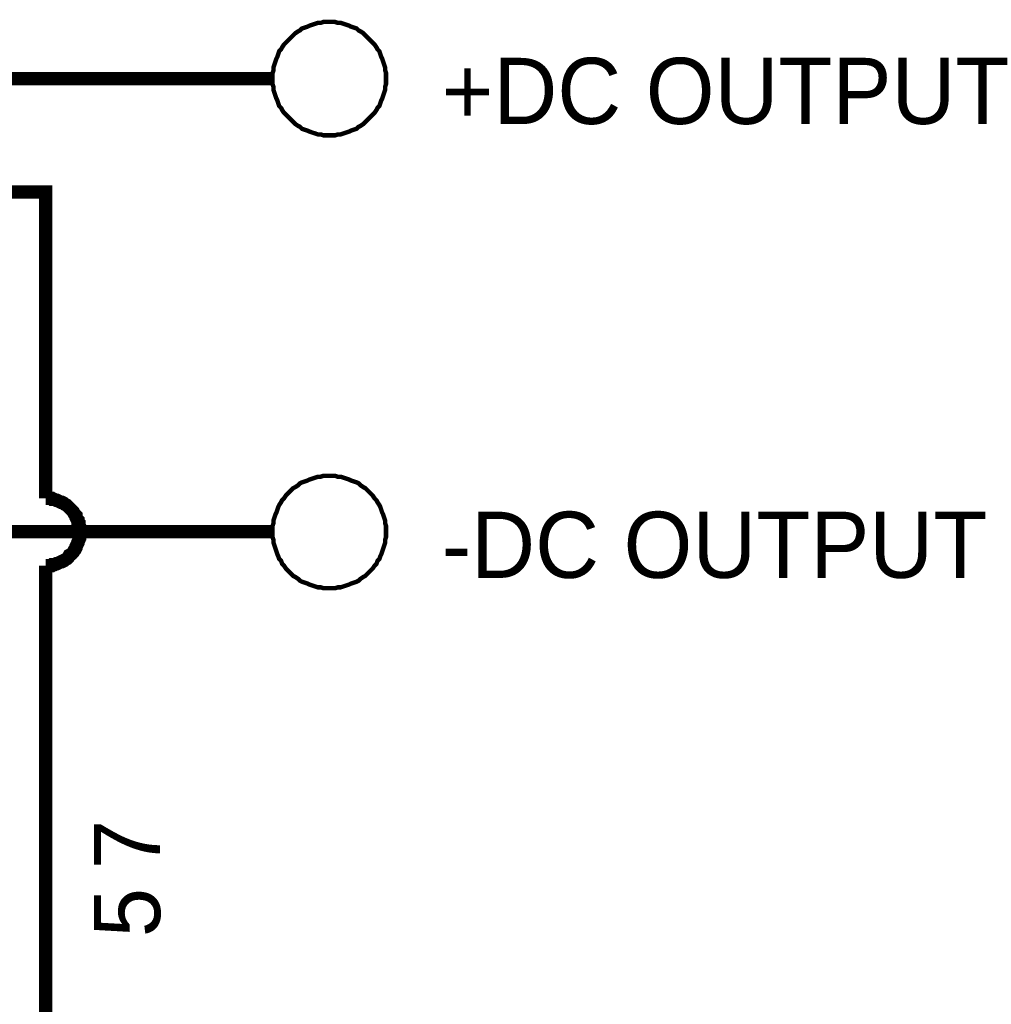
# Model space of a CAD drawing. Extents: x 0 to 22, y 0 to 17.
# Tile 54 of 56: x 17.976 to 18.835, y 12.083 to 12.952. Entities that reach past the tile are written whole.
import ezdxf

# ---------------------------------------------------------------- set-up
doc = ezdxf.new("R2010")
doc.units = 0
doc.layers.add('SHEET', color=255, linetype='CONTINUOUS')

msp = doc.modelspace()

# ---------------------------------------------------------------- linework, layer by layer
at = {"layer": 'SHEET'}
for points, const_width in [([(18.19979, 12.89983), (18.19979, 12.90234), (18.19979, 12.90484), (18.20062, 12.90735), (18.20062, 12.90985), (18.20146, 12.91235), (18.20229, 12.91486), (18.20313, 12.91736), (18.20396, 12.91903), (18.2048, 12.92154), (18.20563, 12.92404), (18.2073, 12.92571), (18.20813, 12.92738), (18.2098, 12.92988), (18.21147, 12.93155), (18.21314, 12.93322), (18.21481, 12.93489), (18.21648, 12.93656), (18.21815, 12.93823), (18.21982, 12.9399), (18.22232, 12.94157), (18.22399, 12.9424), (18.22566, 12.94407), (18.22817, 12.94491), (18.23067, 12.94574), (18.23234, 12.94658), (18.23484, 12.94741), (18.23735, 12.94825), (18.23985, 12.94908), (18.24236, 12.94908), (18.24486, 12.94992), (18.24736, 12.94992), (18.24987, 12.94992)], 0.0039), ([(18.19979, 12.89983), (18.19979, 12.90234), (18.19979, 12.90484), (18.20062, 12.90735), (18.20062, 12.90985), (18.20146, 12.91235), (18.20229, 12.91486), (18.20313, 12.91736), (18.20396, 12.91903), (18.2048, 12.92154), (18.20563, 12.92404), (18.2073, 12.92571), (18.20813, 12.92738), (18.2098, 12.92988), (18.21147, 12.93155), (18.21314, 12.93322), (18.21481, 12.93489), (18.21648, 12.93656), (18.21815, 12.93823), (18.21982, 12.9399), (18.22232, 12.94157), (18.22399, 12.9424), (18.22566, 12.94407), (18.22817, 12.94491), (18.23067, 12.94574), (18.23234, 12.94658), (18.23484, 12.94741), (18.23735, 12.94825), (18.23985, 12.94908), (18.24236, 12.94908), (18.24486, 12.94992), (18.24736, 12.94992), (18.24987, 12.94992)], 0.0039), ([(18.24987, 12.94992), (18.24987, 12.94992)], 0.0039), ([(18.24987, 12.94992), (18.25237, 12.94992), (18.25488, 12.94992), (18.25738, 12.94908), (18.25988, 12.94908), (18.26239, 12.94825), (18.26489, 12.94741), (18.2674, 12.94658), (18.26906, 12.94574), (18.27157, 12.94491), (18.27407, 12.94407), (18.27574, 12.9424), (18.27741, 12.94157), (18.27992, 12.9399), (18.28158, 12.93823), (18.28325, 12.93656), (18.28492, 12.93489), (18.28659, 12.93322), (18.28826, 12.93155), (18.28993, 12.92988), (18.2916, 12.92738), (18.29243, 12.92571), (18.2941, 12.92404), (18.29494, 12.92154), (18.29577, 12.91903), (18.29661, 12.91736), (18.29744, 12.91486), (18.29828, 12.91235), (18.29911, 12.90985), (18.29911, 12.90735), (18.29995, 12.90484), (18.29995, 12.90234), (18.29995, 12.89983)], 0.0039), ([(18.24987, 12.94992), (18.24987, 12.94992)], 0.0039), ([(18.24987, 12.94992), (18.25237, 12.94992), (18.25488, 12.94992), (18.25738, 12.94908), (18.25988, 12.94908), (18.26239, 12.94825), (18.26489, 12.94741), (18.2674, 12.94658), (18.26906, 12.94574), (18.27157, 12.94491), (18.27407, 12.94407), (18.27574, 12.9424), (18.27741, 12.94157), (18.27992, 12.9399), (18.28158, 12.93823), (18.28325, 12.93656), (18.28492, 12.93489), (18.28659, 12.93322), (18.28826, 12.93155), (18.28993, 12.92988), (18.2916, 12.92738), (18.29243, 12.92571), (18.2941, 12.92404), (18.29494, 12.92154), (18.29577, 12.91903), (18.29661, 12.91736), (18.29744, 12.91486), (18.29828, 12.91235), (18.29911, 12.90985), (18.29911, 12.90735), (18.29995, 12.90484), (18.29995, 12.90234), (18.29995, 12.89983)], 0.0039), ([(18.14971, 12.89983), (17.64975, 12.89983)], 0.0118), ([(18.19979, 12.89983), (18.14971, 12.89983)], 0.0118), ([(18.24987, 12.84975), (18.24736, 12.84975), (18.24486, 12.84975), (18.24236, 12.85058), (18.23985, 12.85058), (18.23735, 12.85142), (18.23484, 12.85225), (18.23234, 12.85309), (18.23067, 12.85392), (18.22817, 12.85476), (18.22566, 12.85559), (18.22399, 12.85726), (18.22232, 12.8581), (18.21982, 12.85977), (18.21815, 12.86144), (18.21648, 12.86311), (18.21481, 12.86477), (18.21314, 12.86644), (18.21147, 12.86811), (18.2098, 12.86978), (18.20813, 12.87229), (18.2073, 12.87396), (18.20563, 12.87563), (18.2048, 12.87813), (18.20396, 12.88063), (18.20313, 12.8823), (18.20229, 12.88481), (18.20146, 12.88731), (18.20062, 12.88982), (18.20062, 12.89232), (18.19979, 12.89482), (18.19979, 12.89733), (18.19979, 12.89983)], 0.0039), ([(18.19979, 12.89983), (18.19979, 12.89983)], 0.0039), ([(18.24987, 12.84975), (18.24736, 12.84975), (18.24486, 12.84975), (18.24236, 12.85058), (18.23985, 12.85058), (18.23735, 12.85142), (18.23484, 12.85225), (18.23234, 12.85309), (18.23067, 12.85392), (18.22817, 12.85476), (18.22566, 12.85559), (18.22399, 12.85726), (18.22232, 12.8581), (18.21982, 12.85977), (18.21815, 12.86144), (18.21648, 12.86311), (18.21481, 12.86477), (18.21314, 12.86644), (18.21147, 12.86811), (18.2098, 12.86978), (18.20813, 12.87229), (18.2073, 12.87396), (18.20563, 12.87563), (18.2048, 12.87813), (18.20396, 12.88063), (18.20313, 12.8823), (18.20229, 12.88481), (18.20146, 12.88731), (18.20062, 12.88982), (18.20062, 12.89232), (18.19979, 12.89482), (18.19979, 12.89733), (18.19979, 12.89983)], 0.0039), ([(18.19979, 12.89983), (18.19979, 12.89983)], 0.0039), ([(18.29995, 12.89983), (18.29995, 12.89733), (18.29995, 12.89482), (18.29911, 12.89232), (18.29911, 12.88982), (18.29828, 12.88731), (18.29744, 12.88481), (18.29661, 12.8823), (18.29577, 12.88063), (18.29494, 12.87813), (18.2941, 12.87563), (18.29243, 12.87396), (18.2916, 12.87229), (18.28993, 12.86978), (18.28826, 12.86811), (18.28659, 12.86644), (18.28492, 12.86477), (18.28325, 12.86311), (18.28158, 12.86144), (18.27992, 12.85977), (18.27741, 12.8581), (18.27574, 12.85726), (18.27407, 12.85559), (18.27157, 12.85476), (18.26906, 12.85392), (18.2674, 12.85309), (18.26489, 12.85225), (18.26239, 12.85142), (18.25988, 12.85058), (18.25738, 12.85058), (18.25488, 12.84975), (18.25237, 12.84975), (18.24987, 12.84975)], 0.0039), ([(18.29995, 12.89983), (18.29995, 12.89733), (18.29995, 12.89482), (18.29911, 12.89232), (18.29911, 12.88982), (18.29828, 12.88731), (18.29744, 12.88481), (18.29661, 12.8823), (18.29577, 12.88063), (18.29494, 12.87813), (18.2941, 12.87563), (18.29243, 12.87396), (18.2916, 12.87229), (18.28993, 12.86978), (18.28826, 12.86811), (18.28659, 12.86644), (18.28492, 12.86477), (18.28325, 12.86311), (18.28158, 12.86144), (18.27992, 12.85977), (18.27741, 12.8581), (18.27574, 12.85726), (18.27407, 12.85559), (18.27157, 12.85476), (18.26906, 12.85392), (18.2674, 12.85309), (18.26489, 12.85225), (18.26239, 12.85142), (18.25988, 12.85058), (18.25738, 12.85058), (18.25488, 12.84975), (18.25237, 12.84975), (18.24987, 12.84975)], 0.0039), ([(18.29995, 12.89983), (18.29995, 12.89983), (18.29995, 12.89983), (18.29995, 12.89983), (18.29995, 12.89983), (18.29995, 12.89983), (18.29995, 12.89983), (18.29995, 12.89983), (18.29995, 12.89983), (18.29995, 12.89983), (18.29995, 12.89983), (18.29995, 12.89983), (18.29995, 12.89983), (18.29995, 12.89983), (18.29995, 12.89983), (18.29995, 12.89983), (18.29995, 12.89983), (18.29995, 12.89983), (18.29995, 12.89983), (18.29995, 12.89983), (18.29995, 12.89983), (18.29995, 12.89983), (18.29995, 12.89983), (18.29995, 12.89983), (18.29995, 12.89983), (18.29995, 12.89983), (18.29995, 12.89983), (18.29995, 12.89983), (18.29995, 12.89983), (18.29995, 12.89983), (18.29995, 12.89983), (18.29995, 12.89983), (18.29995, 12.89983)], 0.0039), ([(18.29995, 12.89983), (18.29995, 12.89983)], 0.0039), ([(18.29995, 12.89983), (18.29995, 12.89983), (18.29995, 12.89983), (18.29995, 12.89983), (18.29995, 12.89983), (18.29995, 12.89983), (18.29995, 12.89983), (18.29995, 12.89983), (18.29995, 12.89983), (18.29995, 12.89983), (18.29995, 12.89983), (18.29995, 12.89983), (18.29995, 12.89983), (18.29995, 12.89983), (18.29995, 12.89983), (18.29995, 12.89983), (18.29995, 12.89983), (18.29995, 12.89983), (18.29995, 12.89983), (18.29995, 12.89983), (18.29995, 12.89983), (18.29995, 12.89983), (18.29995, 12.89983), (18.29995, 12.89983), (18.29995, 12.89983), (18.29995, 12.89983), (18.29995, 12.89983), (18.29995, 12.89983), (18.29995, 12.89983), (18.29995, 12.89983), (18.29995, 12.89983), (18.29995, 12.89983), (18.29995, 12.89983)], 0.0039), ([(18.29995, 12.89983), (18.29995, 12.89983)], 0.0039), ([(17.99947, 12.52922), (17.99947, 12.79967), (17.79998, 12.79967)], 0.0118), ([(18.19979, 12.5), (18.19979, 12.5025), (18.19979, 12.50501), (18.20062, 12.50751), (18.20062, 12.51002), (18.20146, 12.51252), (18.20229, 12.51503), (18.20313, 12.51669), (18.20396, 12.5192), (18.2048, 12.5217), (18.20563, 12.52337), (18.2073, 12.52588), (18.20813, 12.52755), (18.2098, 12.52922), (18.21147, 12.53172), (18.21314, 12.53339), (18.21481, 12.53506), (18.21648, 12.53673), (18.21815, 12.5384), (18.21982, 12.53923), (18.22232, 12.5409), (18.22399, 12.54257), (18.22566, 12.54341), (18.22817, 12.54424), (18.23067, 12.54508), (18.23234, 12.54591), (18.23484, 12.54674), (18.23735, 12.54758), (18.23985, 12.54841), (18.24236, 12.54841), (18.24486, 12.54925), (18.24736, 12.54925), (18.24987, 12.54925)], 0.0039), ([(18.19979, 12.5), (18.19979, 12.5025), (18.19979, 12.50501), (18.20062, 12.50751), (18.20062, 12.51002), (18.20146, 12.51252), (18.20229, 12.51503), (18.20313, 12.51669), (18.20396, 12.5192), (18.2048, 12.5217), (18.20563, 12.52337), (18.2073, 12.52588), (18.20813, 12.52755), (18.2098, 12.52922), (18.21147, 12.53172), (18.21314, 12.53339), (18.21481, 12.53506), (18.21648, 12.53673), (18.21815, 12.5384), (18.21982, 12.53923), (18.22232, 12.5409), (18.22399, 12.54257), (18.22566, 12.54341), (18.22817, 12.54424), (18.23067, 12.54508), (18.23234, 12.54591), (18.23484, 12.54674), (18.23735, 12.54758), (18.23985, 12.54841), (18.24236, 12.54841), (18.24486, 12.54925), (18.24736, 12.54925), (18.24987, 12.54925)], 0.0039), ([(18.24987, 12.54925), (18.24987, 12.54925)], 0.0039), ([(18.24987, 12.54925), (18.25237, 12.54925), (18.25488, 12.54925), (18.25738, 12.54841), (18.25988, 12.54841), (18.26239, 12.54758), (18.26489, 12.54674), (18.2674, 12.54591), (18.26906, 12.54508), (18.27157, 12.54424), (18.27407, 12.54341), (18.27574, 12.54257), (18.27741, 12.5409), (18.27992, 12.53923), (18.28158, 12.5384), (18.28325, 12.53673), (18.28492, 12.53506), (18.28659, 12.53339), (18.28826, 12.53172), (18.28993, 12.52922), (18.2916, 12.52755), (18.29243, 12.52588), (18.2941, 12.52337), (18.29494, 12.5217), (18.29577, 12.5192), (18.29661, 12.51669), (18.29744, 12.51503), (18.29828, 12.51252), (18.29911, 12.51002), (18.29911, 12.50751), (18.29995, 12.50501), (18.29995, 12.5025), (18.29995, 12.5)], 0.0039), ([(18.24987, 12.54925), (18.24987, 12.54925)], 0.0039), ([(18.24987, 12.54925), (18.25237, 12.54925), (18.25488, 12.54925), (18.25738, 12.54841), (18.25988, 12.54841), (18.26239, 12.54758), (18.26489, 12.54674), (18.2674, 12.54591), (18.26906, 12.54508), (18.27157, 12.54424), (18.27407, 12.54341), (18.27574, 12.54257), (18.27741, 12.5409), (18.27992, 12.53923), (18.28158, 12.5384), (18.28325, 12.53673), (18.28492, 12.53506), (18.28659, 12.53339), (18.28826, 12.53172), (18.28993, 12.52922), (18.2916, 12.52755), (18.29243, 12.52588), (18.2941, 12.52337), (18.29494, 12.5217), (18.29577, 12.5192), (18.29661, 12.51669), (18.29744, 12.51503), (18.29828, 12.51252), (18.29911, 12.51002), (18.29911, 12.50751), (18.29995, 12.50501), (18.29995, 12.5025), (18.29995, 12.5)], 0.0039), ([(18.02952, 12.5), (18.02952, 12.50167), (18.02952, 12.50334), (18.02952, 12.50417), (18.02868, 12.50584), (18.02868, 12.50751), (18.02785, 12.50835), (18.02785, 12.51002), (18.02701, 12.51085), (18.02618, 12.51252), (18.02618, 12.51419), (18.02534, 12.51503), (18.02451, 12.51586), (18.02367, 12.51753), (18.02284, 12.51836), (18.022, 12.5192), (18.02034, 12.52087), (18.0195, 12.5217), (18.01867, 12.52254), (18.01783, 12.52337), (18.01616, 12.52421), (18.01533, 12.52504), (18.01366, 12.52588), (18.01282, 12.52588), (18.01115, 12.52671), (18.00948, 12.52755), (18.00865, 12.52755), (18.00698, 12.52838), (18.00531, 12.52838), (18.00448, 12.52922), (18.00281, 12.52922), (18.00114, 12.52922), (17.99947, 12.52922)], 0.0118), ([(17.99947, 12.52922), (17.99947, 12.52922), (17.99947, 12.52922), (17.99947, 12.52922), (17.99947, 12.52922), (17.99947, 12.52922), (17.99947, 12.52922), (17.99947, 12.52922), (17.99947, 12.52922), (17.99947, 12.52922), (17.99947, 12.52922), (17.99947, 12.52922), (17.99947, 12.52922), (17.99947, 12.52922), (17.99947, 12.52922), (17.99947, 12.52922), (17.99947, 12.52922), (17.99947, 12.52922), (17.99947, 12.52922), (17.99947, 12.52922), (17.99947, 12.52922), (17.99947, 12.52922), (17.99947, 12.52922), (17.99947, 12.52922), (17.99947, 12.52922), (17.99947, 12.52922), (17.99947, 12.52922), (17.99947, 12.52922), (17.99947, 12.52922), (17.99947, 12.52922), (17.99947, 12.52922), (17.99947, 12.52922), (17.99947, 12.52922)], 0.0118), ([(17.64975, 12.5), (18.14971, 12.5)], 0.0118), ([(17.99947, 12.46995), (18.00114, 12.46995), (18.00281, 12.46995), (18.00448, 12.46995), (18.00531, 12.47078), (18.00698, 12.47078), (18.00865, 12.47162), (18.00948, 12.47162), (18.01115, 12.47245), (18.01282, 12.47329), (18.01366, 12.47329), (18.01533, 12.47412), (18.01616, 12.47496), (18.01783, 12.47579), (18.01867, 12.47663), (18.0195, 12.47746), (18.02034, 12.47913), (18.022, 12.47997), (18.02284, 12.4808), (18.02367, 12.48164), (18.02451, 12.48331), (18.02534, 12.48414), (18.02618, 12.48581), (18.02618, 12.48664), (18.02701, 12.48831), (18.02785, 12.48998), (18.02785, 12.49082), (18.02868, 12.49249), (18.02868, 12.49416), (18.02952, 12.49499), (18.02952, 12.49666), (18.02952, 12.49833), (18.02952, 12.5)], 0.0118), ([(18.19979, 12.5), (18.14971, 12.5)], 0.0118), ([(18.24987, 12.44992), (18.24736, 12.44992), (18.24486, 12.44992), (18.24236, 12.45075), (18.23985, 12.45075), (18.23735, 12.45159), (18.23484, 12.45242), (18.23234, 12.45326), (18.23067, 12.45409), (18.22817, 12.45492), (18.22566, 12.45576), (18.22399, 12.45659), (18.22232, 12.45826), (18.21982, 12.45993), (18.21815, 12.46077), (18.21648, 12.46244), (18.21481, 12.46411), (18.21314, 12.46578), (18.21147, 12.46745), (18.2098, 12.46995), (18.20813, 12.47162), (18.2073, 12.47412), (18.20563, 12.47579), (18.2048, 12.4783), (18.20396, 12.47997), (18.20313, 12.48247), (18.20229, 12.48497), (18.20146, 12.48748), (18.20062, 12.48998), (18.20062, 12.49249), (18.19979, 12.49499), (18.19979, 12.4975), (18.19979, 12.5)], 0.0039), ([(18.19979, 12.5), (18.19979, 12.5)], 0.0039), ([(18.24987, 12.44992), (18.24736, 12.44992), (18.24486, 12.44992), (18.24236, 12.45075), (18.23985, 12.45075), (18.23735, 12.45159), (18.23484, 12.45242), (18.23234, 12.45326), (18.23067, 12.45409), (18.22817, 12.45492), (18.22566, 12.45576), (18.22399, 12.45659), (18.22232, 12.45826), (18.21982, 12.45993), (18.21815, 12.46077), (18.21648, 12.46244), (18.21481, 12.46411), (18.21314, 12.46578), (18.21147, 12.46745), (18.2098, 12.46995), (18.20813, 12.47162), (18.2073, 12.47412), (18.20563, 12.47579), (18.2048, 12.4783), (18.20396, 12.47997), (18.20313, 12.48247), (18.20229, 12.48497), (18.20146, 12.48748), (18.20062, 12.48998), (18.20062, 12.49249), (18.19979, 12.49499), (18.19979, 12.4975), (18.19979, 12.5)], 0.0039), ([(18.19979, 12.5), (18.19979, 12.5)], 0.0039), ([(18.29995, 12.5), (18.29995, 12.4975), (18.29995, 12.49499), (18.29911, 12.49249), (18.29911, 12.48998), (18.29828, 12.48748), (18.29744, 12.48497), (18.29661, 12.48247), (18.29577, 12.47997), (18.29494, 12.4783), (18.2941, 12.47579), (18.29243, 12.47412), (18.2916, 12.47162), (18.28993, 12.46995), (18.28826, 12.46745), (18.28659, 12.46578), (18.28492, 12.46411), (18.28325, 12.46244), (18.28158, 12.46077), (18.27992, 12.45993), (18.27741, 12.45826), (18.27574, 12.45659), (18.27407, 12.45576), (18.27157, 12.45492), (18.26906, 12.45409), (18.2674, 12.45326), (18.26489, 12.45242), (18.26239, 12.45159), (18.25988, 12.45075), (18.25738, 12.45075), (18.25488, 12.44992), (18.25237, 12.44992), (18.24987, 12.44992)], 0.0039), ([(18.29995, 12.5), (18.29995, 12.4975), (18.29995, 12.49499), (18.29911, 12.49249), (18.29911, 12.48998), (18.29828, 12.48748), (18.29744, 12.48497), (18.29661, 12.48247), (18.29577, 12.47997), (18.29494, 12.4783), (18.2941, 12.47579), (18.29243, 12.47412), (18.2916, 12.47162), (18.28993, 12.46995), (18.28826, 12.46745), (18.28659, 12.46578), (18.28492, 12.46411), (18.28325, 12.46244), (18.28158, 12.46077), (18.27992, 12.45993), (18.27741, 12.45826), (18.27574, 12.45659), (18.27407, 12.45576), (18.27157, 12.45492), (18.26906, 12.45409), (18.2674, 12.45326), (18.26489, 12.45242), (18.26239, 12.45159), (18.25988, 12.45075), (18.25738, 12.45075), (18.25488, 12.44992), (18.25237, 12.44992), (18.24987, 12.44992)], 0.0039), ([(18.29995, 12.5), (18.29995, 12.5), (18.29995, 12.5), (18.29995, 12.5), (18.29995, 12.5), (18.29995, 12.5), (18.29995, 12.5), (18.29995, 12.5), (18.29995, 12.5), (18.29995, 12.5), (18.29995, 12.5), (18.29995, 12.5), (18.29995, 12.5), (18.29995, 12.5), (18.29995, 12.5), (18.29995, 12.5), (18.29995, 12.5), (18.29995, 12.5), (18.29995, 12.5), (18.29995, 12.5), (18.29995, 12.5), (18.29995, 12.5), (18.29995, 12.5), (18.29995, 12.5), (18.29995, 12.5), (18.29995, 12.5), (18.29995, 12.5), (18.29995, 12.5), (18.29995, 12.5), (18.29995, 12.5), (18.29995, 12.5), (18.29995, 12.5), (18.29995, 12.5)], 0.0039), ([(18.29995, 12.5), (18.29995, 12.5)], 0.0039), ([(18.29995, 12.5), (18.29995, 12.5), (18.29995, 12.5), (18.29995, 12.5), (18.29995, 12.5), (18.29995, 12.5), (18.29995, 12.5), (18.29995, 12.5), (18.29995, 12.5), (18.29995, 12.5), (18.29995, 12.5), (18.29995, 12.5), (18.29995, 12.5), (18.29995, 12.5), (18.29995, 12.5), (18.29995, 12.5), (18.29995, 12.5), (18.29995, 12.5), (18.29995, 12.5), (18.29995, 12.5), (18.29995, 12.5), (18.29995, 12.5), (18.29995, 12.5), (18.29995, 12.5), (18.29995, 12.5), (18.29995, 12.5), (18.29995, 12.5), (18.29995, 12.5), (18.29995, 12.5), (18.29995, 12.5), (18.29995, 12.5), (18.29995, 12.5), (18.29995, 12.5)], 0.0039), ([(18.29995, 12.5), (18.29995, 12.5)], 0.0039), ([(18.59959, 10), (17.99947, 10), (17.99947, 12.46995)], 0.0118)]:
    msp.add_lwpolyline(points, dxfattribs=dict(at, const_width=const_width))

# ---------------------------------------------------------------- texts
for s, p in [('+DC OUTPUT', (18.34919, 12.85977)), ('-DC OUTPUT', (18.34919, 12.4591))]:
    msp.add_text(s, height=0.058431, dxfattribs=at).set_placement(p)
for s, p in [('7', (18.10046, 12.202)), ('5', (18.10046, 12.1419))]:
    msp.add_text(s, height=0.05843, rotation=90, dxfattribs=at).set_placement(p)

doc.saveas('drawing.dxf')
